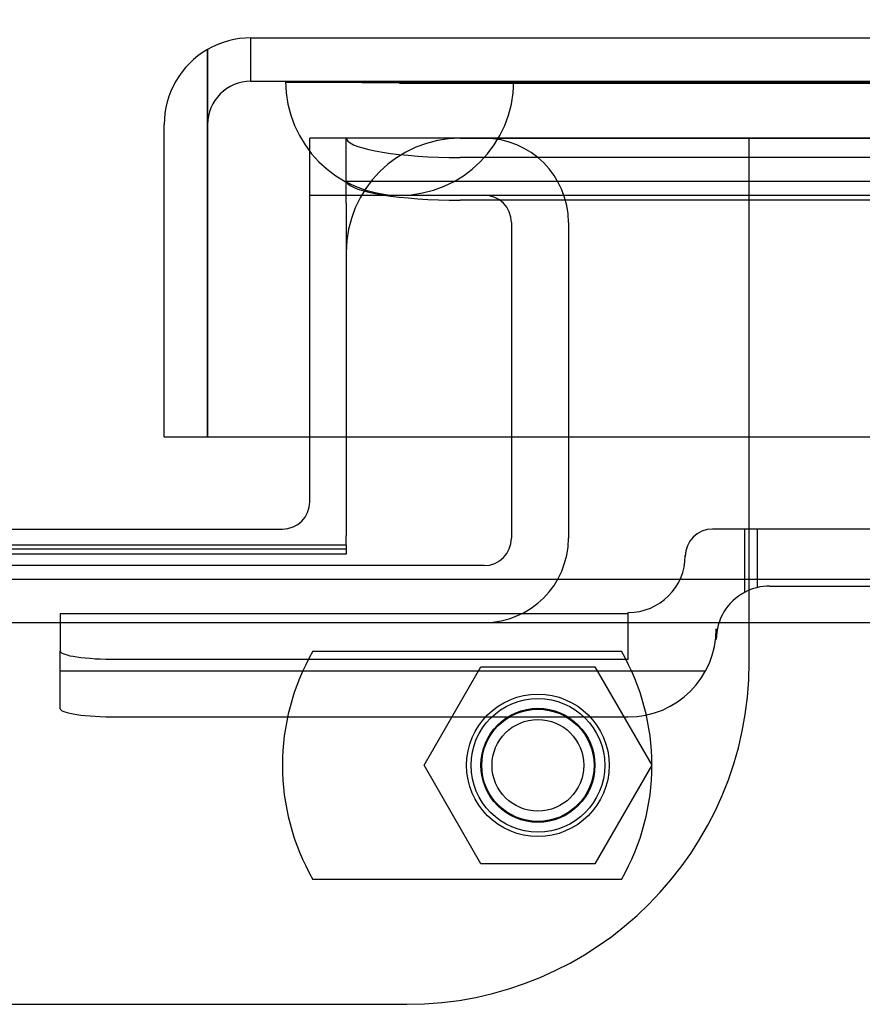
# Model space of a CAD drawing. Header units: inches. Extents: x 1 to 359, y -2 to 239.
# Tile 36 of 99: x 123.75 to 125.59, y 40.42 to 42.58. Entities that reach past the tile are written whole.
import ezdxf
from ezdxf.enums import TextEntityAlignment as Align
from ezdxf.lldxf.tags import DXFTag

# ---------------------------------------------------------------- set-up
doc = ezdxf.new("R2010")
doc.units = ezdxf.units.IN
doc.header["$MEASUREMENT"] = 0
for name, color, linetype in [('COM70098', 7, 'Continuous'), ('COM70220', 7, 'Continuous'), ('COM70739-9', 7, 'Continuous'), ('COM70838', 7, 'Continuous'), ('COM71196-6', 7, 'Continuous'), ('COM71302-1', 7, 'Continuous'), ('COM71303-1', 7, 'Continuous'), ('Default', 7, 'Continuous'), ('GSK87756', 7, 'Continuous'), ('NTS86070', 7, 'Continuous'), ('SCC180005', 7, 'Continuous')]:
    doc.layers.add(name, color=color, linetype=linetype)
doc.styles.add('SEACAD_Times_New_Roman', font='times.ttf')
tags = doc.linetypes.add('HIDDEN2', pattern=[0.1875, 0.125, -0.0625]).pattern_tags.tags
tags[6:7] = [DXFTag(74, 4), DXFTag(75, 0), DXFTag(340, '0'), DXFTag(46, 0.0), DXFTag(50, 0.0), DXFTag(44, 0.0), DXFTag(45, 0.0)]
tags[4:5] = [DXFTag(74, 4), DXFTag(75, 0), DXFTag(340, '0'), DXFTag(46, 0.0), DXFTag(50, 0.0), DXFTag(44, 0.0), DXFTag(45, 0.0)]
doc.dimstyles.new('HAMMOND_(STH_-_540x360)', dxfattribs={"dimtxt": 2, "dimasz": 2.5, "dimexe": 1, "dimexo": 1, "dimgap": 0.5, "dimtad": 0, "dimtih": 1, "dimtoh": 1, "dimzin": 0, "dimdsep": 46, "dimtxsty": 'SEACAD_Times_New_Roman', "dimblk1": '_SE_FILLED', "dimblk2": '_SE_FILLED', "dimsah": 1, "dimcen": 1, "dimadec": 0, "dimazin": 0, "dimtfac": 0.8, "dimtofl": 0, "dimtmove": 0, "dimatfit": 3, "dimfxl": 1, "dimtolj": 1, "dimtzin": 0, "dimarcsym": 0})

# ---------------------------------------------------------------- blocks, each defined once
blk = doc.blocks.new('SE2')
at = {"layer": 'COM70098', "color": 7, "linetype": 'HIDDEN2'}
for p, q in [((124.7124, 42.3226), (124.3824, 42.3226)), ((124.3824, 41.6676), (124.3824, 42.3226)), ((125.3454, 41.1736), (125.3454, 42.3226)), ((121.0954, 40.4236), (124.5954, 40.4236))]:
    blk.add_line(p, q, dxfattribs=at)
at = {"layer": 'COM70098', "color": 7, "linetype": 'Continuous'}
for p, q in [((124.3824, 41.5256), (124.3824, 41.6676)), ((121.3684, 41.4656), (124.3224, 41.4656))]:
    blk.add_line(p, q, dxfattribs=at)
at = {"layer": 'COM70098', "color": 7, "linetype": 'HIDDEN2'}
blk.add_circle((124.8824, 40.9476), 0.1562, dxfattribs=at)
at = {"layer": 'COM70098', "color": 7, "linetype": 'Continuous'}
blk.add_arc((124.3224, 41.5256), 0.06, 270, 0, dxfattribs=at)
at = {"layer": 'COM70098', "color": 7, "linetype": 'HIDDEN2'}
blk.add_arc((124.5954, 41.1736), 0.75, 270, 0, dxfattribs=at)
at = {"layer": 'COM70220', "color": 7, "linetype": 'HIDDEN2'}
for p, q in [((124.3304, 42.4466), (124.8294, 42.4466)), ((124.3304, 42.4456), (124.3304, 42.4466)), ((124.8284, 42.4466), (124.8284, 42.4456)), ((124.8294, 42.4466), (145.2974, 42.4466)), ((124.3304, 42.4456), (124.8294, 42.4456)), ((124.5794, 42.4436), (124.3304, 42.4456)), ((124.8284, 42.4456), (124.5794, 42.4436)), ((124.5794, 42.4436), (124.8294, 42.4436)), ((124.8294, 42.4456), (145.2974, 42.4456)), ((124.8294, 42.4436), (145.2974, 42.4436)), ((124.5794, 42.1976), (124.8294, 42.1976)), ((124.8294, 42.1976), (145.2974, 42.1976))]:
    blk.add_line(p, q, dxfattribs=at)
blk.add_arc((124.5794, 42.4476), 0.25, 180, 0, dxfattribs=at)
at = {"layer": 'COM70739-9', "color": 7, "linetype": 'HIDDEN2'}
for p, q in [((124.3824, 42.1976), (124.5794, 42.1976)), ((124.8244, 42.1376), (124.8244, 41.4456)), ((124.9494, 42.1376), (124.9494, 41.4456)), ((124.7644, 41.3856), (120.9264, 41.3856))]:
    blk.add_line(p, q, dxfattribs=at)
for centre, radius, start, end in [((124.7644, 42.1376), 0.185, 0, 90), ((124.7644, 42.1376), 0.06, 0, 90), ((124.7644, 41.4456), 0.06, 270, 0), ((124.7644, 41.4456), 0.185, 270, 0)]:
    blk.add_arc(centre, radius, start, end, dxfattribs=at)
at = {"layer": 'COM70838', "color": 7, "linetype": 'HIDDEN2'}
for p, q in [((125.3354, 41.4656), (125.2654, 41.4656)), ((125.3354, 41.4656), (125.3354, 41.3268)), ((126.0488, 41.4656), (125.3354, 41.4656)), ((125.363, 41.4656), (125.363, 41.3373)), ((125.2054, 41.4056), (125.2054, 41.4076)), ((125.3904, 41.3406), (126.0488, 41.3406)), ((125.0804, 41.18), (125.0804, 41.2826)), ((125.0804, 41.28), (123.8354, 41.28)), ((123.8354, 41.28), (123.8354, 41.1982)), ((125.2734, 41.2467), (125.2734, 41.2236)), ((123.8354, 41.0718), (123.8354, 41.1982)), ((125.0804, 41.18), (123.9604, 41.18)), ((125.2495, 41.1537), (123.8354, 41.1537)), ((123.9604, 41.0537), (125.0804, 41.0537))]:
    blk.add_line(p, q, dxfattribs=at)
for centre, radius, start, end in [((125.2654, 41.4056), 0.06, 90, 180), ((125.0804, 41.4076), 0.125, 270, 0), ((125.3904, 41.2236), 0.117, 118.0398, 180), ((125.3904, 41.2236), 0.117, 90, 118.0398), ((125.0804, 41.2467), 0.193, 270, 0)]:
    blk.add_arc(centre, radius, start, end, dxfattribs=at)
for centre, major_axis, start_param, end_param in [((123.9604, 41.1982), (-0.125, 0), 0, 1.570796), ((123.9604, 41.0718), (0.125, 0), 3.141593, 4.712389)]:
    blk.add_ellipse(centre, major_axis=major_axis, ratio=0.145455, start_param=start_param, end_param=end_param, dxfattribs=at)
at = {"layer": 'COM71196-6', "color": 7, "linetype": 'Continuous'}
for p, q in [((124.2534, 42.5426), (145.8734, 42.5426)), ((124.1584, 42.5171), (124.1584, 42.3526)), ((124.1585, 42.3526), (124.1585, 42.5171)), ((124.0634, 41.6676), (124.0634, 42.3526)), ((124.1584, 41.6676), (124.1584, 42.3526)), ((124.1585, 42.3526), (124.1585, 41.6676)), ((124.0634, 41.6676), (124.1584, 41.6676)), ((124.1585, 41.6676), (145.9683, 41.6676))]:
    blk.add_line(p, q, dxfattribs=at)
at = {"layer": 'COM71196-6', "color": 7, "linetype": 'HIDDEN2'}
for q in [(124.2534, 42.5426), (145.8734, 42.4476)]:
    blk.add_line((124.2534, 42.4476), q, dxfattribs=at)
at = {"layer": 'COM71196-6', "color": 7, "linetype": 'Continuous'}
for start, end in [(90, 120), (120, 180)]:
    blk.add_arc((124.2534, 42.3526), 0.19, start, end, dxfattribs=at)
at = {"layer": 'COM71196-6', "color": 7, "linetype": 'HIDDEN2'}
blk.add_arc((124.2534, 42.3526), 0.095, 90, 180, dxfattribs=at)
at = {"layer": 'COM71196-6', "color": 7, "linetype": 'Continuous'}
blk.add_ellipse((124.2534, 42.3526), major_axis=(0, -0.19), ratio=0.999171, start_param=3.141593, end_param=3.665191, dxfattribs=at)
at = {"layer": 'COM71196-6', "color": 7, "linetype": 'HIDDEN2'}
blk.add_ellipse((124.2534, 42.3526), major_axis=(0, -0.095), ratio=0.999171, start_param=3.141593, end_param=4.712389, dxfattribs=at)
at = {"layer": 'COM71302-1', "color": 7, "linetype": 'HIDDEN2'}
for p, q in [((124.4624, 42.1799), (124.4624, 42.3229)), ((145.5004, 42.3229), (124.4624, 42.3229)), ((124.4631, 42.3207), (124.4624, 42.3227)), ((145.5004, 42.2804), (124.7124, 42.2804)), ((145.5004, 42.2279), (124.4628, 42.2279)), ((145.5004, 42.1869), (124.7124, 42.1869)), ((124.4624, 42.1799), (124.4624, 42.0726)), ((124.4624, 41.4219), (121.2284, 41.4219))]:
    blk.add_line(p, q, dxfattribs=at)
for centre, major_axis, start_param, end_param in [((124.7124, 42.3238), (0.25, 0), 3.213475, 4.712389), ((124.7124, 42.2303), (-0.25, 0), 0.071883, 1.570796)]:
    blk.add_ellipse(centre, major_axis=major_axis, ratio=0.173648, start_param=start_param, end_param=end_param, dxfattribs=at)
at = {"layer": 'COM71303-1', "color": 7, "linetype": 'HIDDEN2'}
for p, q in [((124.7124, 42.3226), (145.5954, 42.3226)), ((124.4624, 42.0726), (124.4624, 41.6676)), ((124.4624, 41.4109), (121.2284, 41.4109)), ((124.4624, 41.4307), (124.4624, 41.4109)), ((98.9104, 41.2606), (146.7804, 41.2606))]:
    blk.add_line(p, q, dxfattribs=at)
at = {"layer": 'COM71303-1', "color": 7, "linetype": 'Continuous'}
for p, q in [((124.4624, 41.6676), (124.4624, 41.4506)), ((124.4624, 41.4307), (124.4624, 41.4506)), ((124.4624, 41.4307), (121.2284, 41.4307)), ((98.9104, 41.3556), (146.7804, 41.3556))]:
    blk.add_line(p, q, dxfattribs=at)
at = {"layer": 'COM71303-1', "color": 7, "linetype": 'HIDDEN2'}
blk.add_arc((124.7124, 42.0726), 0.25, 90, 180, dxfattribs=at)
at = {"layer": 'GSK87756', "color": 7, "linetype": 'HIDDEN2'}
blk.add_circle((124.8824, 40.9476), 0.125, dxfattribs=at)
at = {"layer": 'NTS86070', "color": 7, "linetype": 'HIDDEN2'}
for p, q in [((124.3894, 41.1976), (125.0654, 41.1976)), ((125.0654, 40.6976), (124.3894, 40.6976))]:
    blk.add_line(p, q, dxfattribs=at)
for radius in [0.1465, 0.125, 0.1005]:
    blk.add_circle((124.8824, 40.9476), radius, dxfattribs=at)
for centre, start, end in [((124.8224, 40.9476), 150, 210), ((124.6324, 40.9476), 330, 30)]:
    blk.add_arc(centre, 0.5, start, end, dxfattribs=at)
at = {"layer": 'SCC180005', "color": 7, "linetype": 'HIDDEN2'}
for p, q in [((124.633, 40.9476), (124.7577, 41.1636)), ((124.7577, 41.1636), (125.0071, 41.1636)), ((125.0071, 41.1636), (125.1318, 40.9476)), ((124.7577, 40.7316), (124.633, 40.9476)), ((125.1318, 40.9476), (125.0071, 40.7316)), ((125.0071, 40.7316), (124.7577, 40.7316))]:
    blk.add_line(p, q, dxfattribs=at)
blk.add_circle((124.8824, 40.9476), 0.123, dxfattribs=at)
blk = doc.blocks.new('DMBLK12')
at = {"layer": 'Default', "linetype": 'Continuous', "transparency": 16777216}
for points in [[(127.4494, 50.4365), (124.9494, 50.0198), (127.4494, 49.6032)], [(143.0004, 50.4365), (143.0004, 49.6032), (145.5004, 50.0198)]]:
    blk.add_hatch(color=7, dxfattribs=at).paths.add_polyline_path(points)
at = {"layer": 'Default', "color": 7, "linetype": 'Continuous', "transparency": 16777216}
for p, q in [((124.9494, 43.1376), (124.9494, 51.0198)), ((145.5004, 43.3226), (145.5004, 51.0198)), ((124.9494, 50.0198), (126.9657, 50.0198)), ((143.4842, 50.0198), (145.5004, 50.0198))]:
    blk.add_line(p, q, dxfattribs=at)
at = {"layer": 'Default', "color": 7, "linetype": 'Continuous', "transparency": 16777216, "style": 'SEACAD_Times_New_Roman'}
for s, p in [('20.55', (131.8126, 51.0198)), ('OPENNING', (127.6657, 48.0198))]:
    blk.add_text(s, height=2, dxfattribs=at).set_placement(p, align=Align.TOP_LEFT)
blk = doc.blocks.new('_SE_FILLED')
at = {"color": 0}
blk.add_line((0, 0), (-1, 0), dxfattribs=at)
blk.add_solid([(0, 0), (-1, -0.1665), (-1, 0.1665), (0, 0)], dxfattribs=at)

msp = doc.modelspace()

# ---------------------------------------------------------------- block references
at = {"layer": 'Default'}
msp.add_blockref('SE2', (0, 0), dxfattribs=at)

# ---------------------------------------------------------------- dimensions: what is measured, and where the dimension line sits
at = {"layer": 'Default', "color": 7, "linetype": 'Continuous'}
dim = msp.add_linear_dim(base=(145.5004, 50.0198), p1=(124.9494, 42.1376), p2=(145.5004, 41.4506), text='\\A1;<>\\POPENNING', dimstyle='HAMMOND_(STH_-_540x360)', dxfattribs=at)
dim.commit()
dim.dimension.update_dxf_attribs({"geometry": 'DMBLK12', "text_midpoint": (135.2249, 50.0198), "dimtype": 160})

doc.saveas('drawing.dxf')
